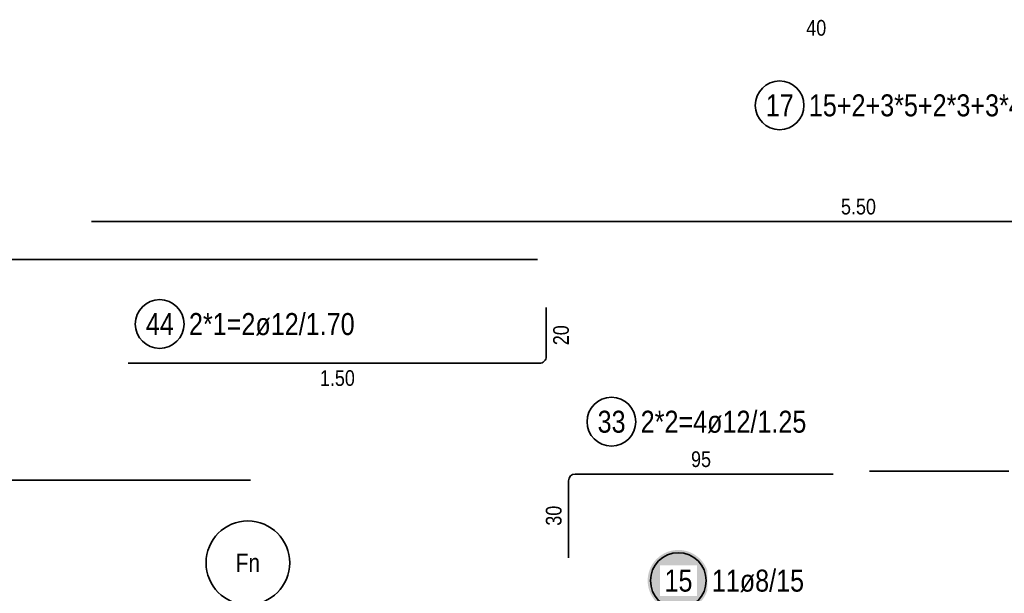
# Model space of a CAD drawing. Header units: millimetres. Extents: x -4.8 to 43.1, y -12 to 21.7.
# Tile 25 of 42: x 14.5 to 18, y 8.9 to 10.9. Entities that reach past the tile are written whole.
import ezdxf
from ezdxf.enums import TextEntityAlignment as Align

# ---------------------------------------------------------------- set-up
doc = ezdxf.new("R2010")
doc.units = ezdxf.units.MM
doc.styles.add('Arial Narrow', font='ARIALN.TTF')

msp = doc.modelspace()

# ---------------------------------------------------------------- hatches: boundary and pattern name
at = {"lineweight": 25, "true_color": 0xffffff}
msp.add_hatch(color=7, dxfattribs=at).paths.add_polyline_path([(16.927274, 8.925), (16.927207, 8.928839), (16.927006, 8.932673), (16.926671, 8.936498), (16.926203, 8.940309), (16.925603, 8.944101), (16.92487, 8.94787), (16.924006, 8.951611), (16.923013, 8.95532), (16.92189, 8.958992), (16.92064, 8.962622), (16.919264, 8.966207), (16.917764, 8.969741), (16.916141, 8.973221), (16.914398, 8.976642), (16.912537, 8.98), (16.910559, 8.983291), (16.908468, 8.986511), (16.906266, 8.989656), (16.903955, 8.992723), (16.901539, 8.995707), (16.89902, 8.998604), (16.896401, 9.001412), (16.893686, 9.004127), (16.890878, 9.006746), (16.88798, 9.009265), (16.884997, 9.011681), (16.88193, 9.013992), (16.878785, 9.016194), (16.875565, 9.018285), (16.872274, 9.020263), (16.868916, 9.022124), (16.865495, 9.023867), (16.862015, 9.02549), (16.85848, 9.02699), (16.854896, 9.028366), (16.851266, 9.029616), (16.847594, 9.030739), (16.843885, 9.031733), (16.840144, 9.032596), (16.836375, 9.033329), (16.832583, 9.033929), (16.828772, 9.034397), (16.824947, 9.034732), (16.821113, 9.034933), (16.817274, 9.035), (16.813435, 9.034933), (16.809601, 9.034732), (16.805776, 9.034397), (16.801965, 9.033929), (16.798172, 9.033329), (16.794403, 9.032596), (16.790662, 9.031733), (16.786954, 9.030739), (16.783282, 9.029616), (16.779652, 9.028366), (16.776067, 9.02699), (16.772533, 9.02549), (16.769053, 9.023867), (16.765632, 9.022124), (16.762274, 9.020263), (16.758983, 9.018285), (16.755763, 9.016194), (16.752617, 9.013992), (16.749551, 9.011681), (16.746567, 9.009265), (16.743669, 9.006746), (16.740861, 9.004127), (16.738146, 9.001412), (16.735528, 8.998604), (16.733009, 8.995707), (16.730593, 8.992723), (16.728282, 8.989656), (16.72608, 8.986511), (16.723988, 8.983291), (16.722011, 8.98), (16.72015, 8.976642), (16.718406, 8.973221), (16.716784, 8.969741), (16.715284, 8.966207), (16.713908, 8.962622), (16.712658, 8.958992), (16.711535, 8.95532), (16.710541, 8.951611), (16.709678, 8.94787), (16.708945, 8.944101), (16.708344, 8.940309), (16.707876, 8.936498), (16.707542, 8.932673), (16.707341, 8.928839), (16.707274, 8.925), (16.707341, 8.921161), (16.707542, 8.917327), (16.707876, 8.913502), (16.708344, 8.909691), (16.708945, 8.905899), (16.709678, 8.90213), (16.710541, 8.898389), (16.711535, 8.89468), (16.712658, 8.891008), (16.713908, 8.887378), (16.715284, 8.883793), (16.716784, 8.880259), (16.718406, 8.876779), (16.72015, 8.873358), (16.722011, 8.87), (16.723988, 8.866709), (16.72608, 8.863489), (16.728282, 8.860344), (16.730593, 8.857277), (16.733009, 8.854293), (16.735528, 8.851396), (16.738146, 8.848588), (16.740861, 8.845873), (16.743669, 8.843254), (16.746567, 8.840735), (16.749551, 8.838319), (16.752617, 8.836008), (16.755763, 8.833806), (16.758983, 8.831715), (16.762274, 8.829737), (16.765632, 8.827876), (16.769053, 8.826133), (16.772533, 8.82451), (16.776067, 8.82301), (16.779652, 8.821634), (16.783282, 8.820384), (16.786954, 8.819261), (16.790662, 8.818267), (16.794403, 8.817404), (16.798172, 8.816671), (16.801965, 8.816071), (16.805776, 8.815603), (16.809601, 8.815268), (16.813435, 8.815067), (16.817274, 8.815), (16.821113, 8.815067), (16.824947, 8.815268), (16.828772, 8.815603), (16.832583, 8.816071), (16.836375, 8.816671), (16.840144, 8.817404), (16.843885, 8.818267), (16.847594, 8.819261), (16.851266, 8.820384), (16.854896, 8.821634), (16.85848, 8.82301), (16.862015, 8.82451), (16.865495, 8.826133), (16.868916, 8.827876), (16.872274, 8.829737), (16.875565, 8.831715), (16.878785, 8.833806), (16.88193, 8.836008), (16.884997, 8.838319), (16.88798, 8.840735), (16.890878, 8.843254), (16.893686, 8.845873), (16.896401, 8.848588), (16.89902, 8.851396), (16.901539, 8.854293), (16.903955, 8.857277), (16.906266, 8.860344), (16.908468, 8.863489), (16.910559, 8.866709), (16.912537, 8.87), (16.914398, 8.873358), (16.916141, 8.876779), (16.917764, 8.880259), (16.919264, 8.883793), (16.92064, 8.887378), (16.92189, 8.891008), (16.923013, 8.89468), (16.924006, 8.898389), (16.92487, 8.90213), (16.925603, 8.905899), (16.926203, 8.909691), (16.926671, 8.913502), (16.927006, 8.917327)])

# ---------------------------------------------------------------- linework, layer by layer
at = {"color": 2, "linetype": 'Continuous', "lineweight": 35}
for p, q in [((20.212585, 10.212924), (14.712585, 10.212924)), ((10.911735, 10.077041), (16.311735, 10.077041)), ((16.311735, 10.077041), (16.311735, 10.077041)), ((16.343223, 9.90455), (16.34324, 9.728552)), ((16.31924, 9.70455), (14.843242, 9.70455)), ((16.447245, 9.307363), (17.373245, 9.307363)), ((17.503339, 9.31774), (18.003339, 9.31774)), ((15.282585, 9.285675), (12.60358, 9.285675)), ((16.423245, 9.007363), (16.423245, 9.283363))]:
    msp.add_line(p, q, dxfattribs=at)
for centre, radius in [((17.180468, 10.629185), 0.0875), ((14.956721, 9.845066), 0.0875), ((16.577208, 9.494863), 0.0875), ((15.273129, 8.988864), 0.15), ((16.817274, 8.925), 0.1)]:
    msp.add_circle(centre, radius, dxfattribs=at)
for centre, start, end in [((16.31924, 9.72855), 270, 0.005561), ((16.447245, 9.283363), 90, 180)]:
    msp.add_arc(centre, 0.024, start, end, dxfattribs=at)

# ---------------------------------------------------------------- texts
at = {"color": 3, "lineweight": 25, "style": 'Arial Narrow'}
msp.add_text('Fn', height=0.065, dxfattribs=at).set_placement((15.273129, 8.988864), align=Align.MIDDLE_CENTER)
at = {"color": 3, "lineweight": 25, "char_height": 0.05625, "attachment_point": 1, "line_spacing_factor": 0.9, "style": 'Arial Narrow'}
for s, insert in [('40', (17.27612, 10.935275)), ('5.50', (17.40071, 10.294174)), ('1.50', (15.531367, 9.67955)), ('95', (16.862808, 9.388613))]:
    msp.add_mtext(s, dxfattribs=dict(at, insert=insert))
at = {"color": 2, "lineweight": 35, "char_height": 0.07875, "attachment_point": 1, "line_spacing_factor": 0.9, "style": 'Arial Narrow'}
for s, insert in [('17', (17.130855, 10.66856)), ('15+2+3*5+2*3+3*4=50ø8/1.01', (17.285468, 10.66856)), ('2*1=2ø12/1.70', (15.061721, 9.884441)), ('44', (14.907109, 9.884441)), ('2*2=4ø12/1.25', (16.682208, 9.534238)), ('33', (16.527595, 9.534238))]:
    msp.add_mtext(s, dxfattribs=dict(at, insert=insert))
at = {"color": 3, "lineweight": 25, "char_height": 0.05625, "attachment_point": 1, "line_spacing_factor": 0.9, "style": 'Arial Narrow'}
for s, insert, rotation in [('20', (16.368236, 9.769115), 90.005561), ('30', (16.341995, 9.121926), 90)]:
    msp.add_mtext(s, dxfattribs=dict(at, insert=insert, rotation=rotation))
at = {"color": 2, "lineweight": 35, "insert": (16.937274, 8.964375), "char_height": 0.07875, "attachment_point": 1, "line_spacing_factor": 0.9, "style": 'Arial Narrow', "bg_fill": 3, "box_fill_scale": 1.2, "bg_fill_color": 256, "bg_fill_true_color": 13158600, "bg_fill_transparency": 0}
msp.add_mtext('11ø8/15', dxfattribs=at)

# ---------------------------------------------------------------- next in the draw order: texts
at = {"color": 2, "lineweight": 35, "insert": (16.767661, 8.964375), "char_height": 0.07875, "attachment_point": 1, "line_spacing_factor": 0.9, "style": 'Arial Narrow', "bg_fill": 3, "box_fill_scale": 1.2, "bg_fill_color": 256, "bg_fill_true_color": 13158600, "bg_fill_transparency": 0}
msp.add_mtext('15', dxfattribs=at)

doc.saveas('drawing.dxf')
